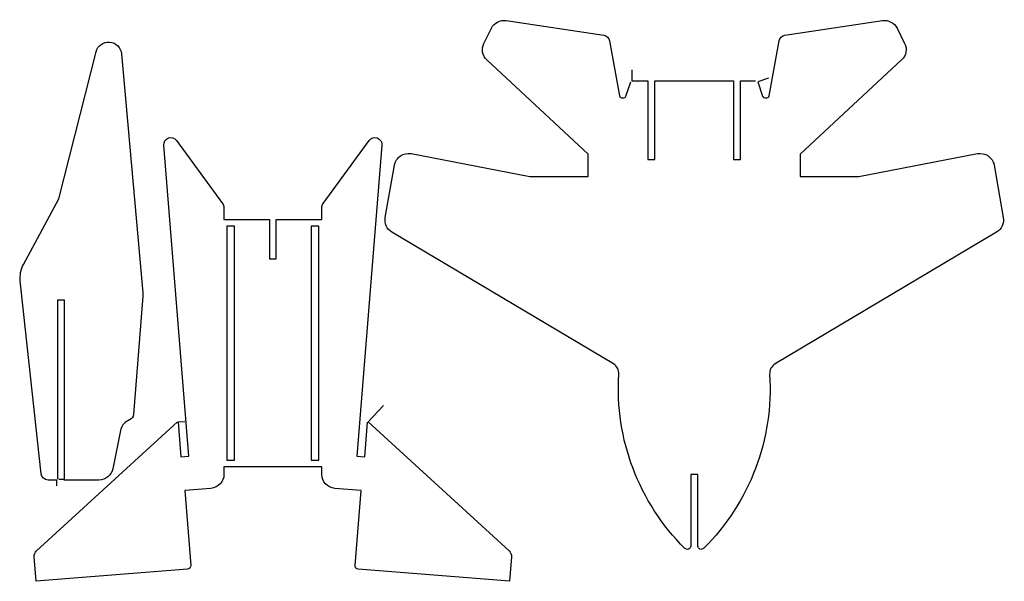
# Model space of a CAD drawing. Extents: x 0 to 8.75, y 0 to 4.99.
import ezdxf

# ---------------------------------------------------------------- set-up
doc = ezdxf.new("R2010")
doc.units = 0
doc.layers.add('CK_LEVEL_1', color=7, linetype='CONTINUOUS')

msp = doc.modelspace()

# ---------------------------------------------------------------- linework, layer by layer
at = {"layer": 'CK_LEVEL_1', "color": 2, "linetype": 'CONTINUOUS'}
for p, q in [((4.123037, 4.7838), (4.190537, 4.9188)), ((4.320938, 4.9865), (5.188638, 4.8564)), ((6.798638, 4.8564), (7.666337, 4.9865)), ((7.796738, 4.9188), (7.864238, 4.7838)), ((5.238838, 4.8078), (5.328138, 4.316401)), ((6.659138, 4.316401), (6.748437, 4.8078)), ((0.343138, 3.4), (0.675138, 4.708899)), ((0.901138, 4.6909), (1.091838, 2.5641)), ((5.051138, 3.8), (4.149838, 4.6363)), ((7.837438, 4.6363), (6.936138, 3.8)), ((5.439138, 4.55), (5.439138, 4.45)), ((6.653538, 4.474001), (6.558638, 4.4424)), ((5.385737, 4.3137), (5.428638, 4.4424)), ((5.439138, 4.450001), (5.581138, 4.45)), ((5.581138, 4.450001), (5.581138, 3.75)), ((5.644137, 4.450001), (5.993638, 4.45)), ((5.644137, 3.75), (5.644137, 4.45)), ((5.993638, 4.450001), (6.343138, 4.45)), ((6.343138, 4.450001), (6.343138, 3.75)), ((6.406137, 4.450001), (6.538138, 4.45)), ((6.406137, 3.75), (6.406137, 4.45)), ((6.558639, 4.4424), (6.601538, 4.3137)), ((5.347838, 4.3), (5.366738, 4.3)), ((6.620538, 4.3), (6.639438, 4.3)), ((1.498837, 1.1116), (1.277637, 3.8793)), ((1.391438, 3.9214), (1.799938, 3.3602)), ((2.693738, 3.3602), (3.102237, 3.9214)), ((3.216038, 3.8793), (2.994738, 1.1116)), ((3.475238, 3.8031), (4.531137, 3.6)), ((5.051138, 3.6), (5.051138, 3.8)), ((6.936138, 3.8), (6.936138, 3.6)), ((7.456138, 3.6), (8.512038, 3.8031)), ((3.246138, 3.235001), (3.328538, 3.702)), ((5.581138, 3.75), (5.644137, 3.75)), ((6.343138, 3.75), (6.406137, 3.75)), ((8.658738, 3.702), (8.741138, 3.235)), ((4.531137, 3.6), (5.051137, 3.6)), ((6.936138, 3.6), (7.456138, 3.6)), ((0.029938, 2.8183), (0.343138, 3.4)), ((1.812038, 3.3231), (1.812038, 3.217)), ((2.681637, 3.217), (2.681637, 3.3231)), ((1.812038, 3.217), (2.216837, 3.217)), ((1.906887, 3.157), (1.836987, 3.157)), ((1.836987, 3.157), (1.836987, 1.077)), ((1.906888, 1.077), (1.906887, 3.157)), ((2.216837, 3.217), (2.216837, 2.867)), ((2.276838, 2.867), (2.276838, 3.217)), ((2.276838, 3.217), (2.681637, 3.217)), ((2.656565, 3.157002), (2.586765, 3.156997)), ((2.586765, 3.156997), (2.58691, 1.076997)), ((2.65671, 1.077002), (2.656565, 3.157002)), ((5.274638, 1.9336), (3.305338, 3.1059)), ((8.681938, 3.1059), (6.712638, 1.9336)), ((2.216837, 2.867), (2.276838, 2.867)), ((0.187038, 0.9562), (0.001438, 2.6729)), ((0.393138, 2.5), (0.333138, 2.5)), ((0.333138, 2.5), (0.333138, 0.908)), ((0.393138, 0.908), (0.393138, 2.5)), ((1.091238, 2.536), (1.007638, 1.483)), ((3.230837, 1.5642), (3.095738, 1.4168)), ((0.145938, 0.27), (1.397937, 1.4168)), ((0.973438, 1.4352), (0.957838, 1.4274)), ((1.464238, 1.419), (1.404438, 1.4142)), ((1.404438, 1.4142), (1.429038, 1.1068)), ((3.064637, 1.1068), (3.089237, 1.4142)), ((3.095738, 1.4168), (4.347738, 0.27)), ((0.891138, 1.3401), (0.823238, 1.0005)), ((1.429038, 1.1068), (1.498837, 1.1116)), ((1.836987, 1.077), (1.906888, 1.077)), ((2.58691, 1.076997), (2.65671, 1.077002)), ((2.994738, 1.1116), (3.064637, 1.1068)), ((2.681737, 1.017), (1.811838, 1.017)), ((1.811838, 1.017), (1.811838, 0.951)), ((2.681737, 0.951), (2.681737, 1.017)), ((0.325138, 0.9), (0.249738, 0.9)), ((0.325138, 0.85), (0.325138, 0.9)), ((0.343138, 0.908), (0.393138, 0.908)), ((0.700638, 0.9), (0.388138, 0.9)), ((6.025638, 0.95), (5.961638, 0.95)), ((5.961638, 0.95), (5.961638, 0.7)), ((6.025638, 0.7), (6.025638, 0.95)), ((1.696838, 0.8264), (1.462937, 0.8077)), ((1.462937, 0.8077), (1.516338, 0.1399)), ((3.030638, 0.8077), (2.796838, 0.8264)), ((2.977338, 0.1399), (3.030638, 0.8077)), ((5.961638, 0.7), (5.961638, 0.3139)), ((6.025638, 0.3139), (6.025638, 0.7)), ((0.143138, 0), (0.125638, 0.2185)), ((4.367938, 0.2185), (4.350538, 0)), ((1.488837, 0.1076), (0.143138, 0)), ((4.350538, 0), (3.004838, 0.1076))]:
    msp.add_line(p, q, dxfattribs=at)
at = {"layer": 'CK_LEVEL_1', "color": 2, "linetype": 'CONTINUOUS', "extrusion": (0, 0, -1)}
for centre, radius, start, end in [((-4.302338, 4.862892), 0.125001, 26.568741, 98.557351), ((-7.684937, 4.862891), 0.125, 81.442649, 153.431259), ((-5.179723, 4.796966), 0.0601, 98.53053, 169.614659), ((-6.807553, 4.796966), 0.0601, 10.386279, 81.46947), ((-0.7866, 4.680596), 0.115001, 14.248193, 174.859429), ((-4.234859, 4.727933), 0.125, 312.856471, 386.547217), ((-7.752418, 4.727933), 0.125, 153.452578, 227.143865), ((-1.340429, 3.884426), 0.063, 355.333031, 504.063429), ((-3.153246, 3.884426), 0.063001, 35.936571, 184.666969), ((-3.451648, 3.680346), 0.124999, 9.975347, 100.878169), ((-8.535628, 3.680346), 0.125, 79.121831, 170.024202), ((-1.749038, 3.323076), 0.063, 143.894796, 179.978173), ((-2.744637, 3.323075), 0.063, 0.022736, 36.106474), ((-3.369245, 3.213328), 0.125, 300.747659, 369.984162), ((-8.618032, 3.213328), 0.124999, 170.015758, 239.252735), ((-0.25, 2.699672), 0.249999, 353.852512, 388.327408), ((-0.967358, 2.552701), 0.125001, 174.767849, 187.678091), ((-7.319177, 1.712367), 2, 314.774578, 363.696221), ((-4.668098, 1.712366), 2.000001, 176.30375, 225.225381), ((-0.945217, 1.491526), 0.063, 187.777823, 243.387769), ((-0.700662, 1.025), 0.125, 191.303101, 270.011001), ((-0.24967, 0.963), 0.063, 269.938157, 353.803628), ((-1.686838, 0.950999), 0.125, 179.999542, 265.411421), ((-2.806737, 0.951007), 0.125, 274.542139, 359.996791), ((-0.188439, 0.223496), 0.063, 355.451535, 407.575142), ((-4.305143, 0.223581), 0.063, 132.540113, 184.625958), ((-5.931638, 0.313925), 0.03, 180.047746, 314.697494), ((-6.055637, 0.313926), 0.03, 225.305207, 359.950344), ((-1.486434, 0.137504), 0.03, 175.419073, 265.403843), ((-3.007242, 0.137504), 0.03, 274.598061, 364.580927)]:
    msp.add_arc(centre, radius, start, end, dxfattribs=at)
at = {"layer": 'CK_LEVEL_1', "color": 2, "linetype": 'CONTINUOUS'}
for centre, radius, start, end in [((5.347811, 4.320001), 0.02, 190.369415, 270.077349), ((5.366755, 4.320001), 0.02, 269.948434, 341.639337), ((6.62052, 4.320001), 0.02, 198.363382, 270.051566), ((6.639464, 4.320001), 0.020001, 269.925516, 349.630585), ((5.223538, 1.847641), 0.100001, 356.364444, 419.26981), ((6.763737, 1.847641), 0.1, 120.729698, 183.635556), ((1.013709, 1.315581), 0.124999, 116.549267, 168.68791)]:
    msp.add_arc(centre, radius, start, end, dxfattribs=at)

doc.saveas('drawing.dxf')
